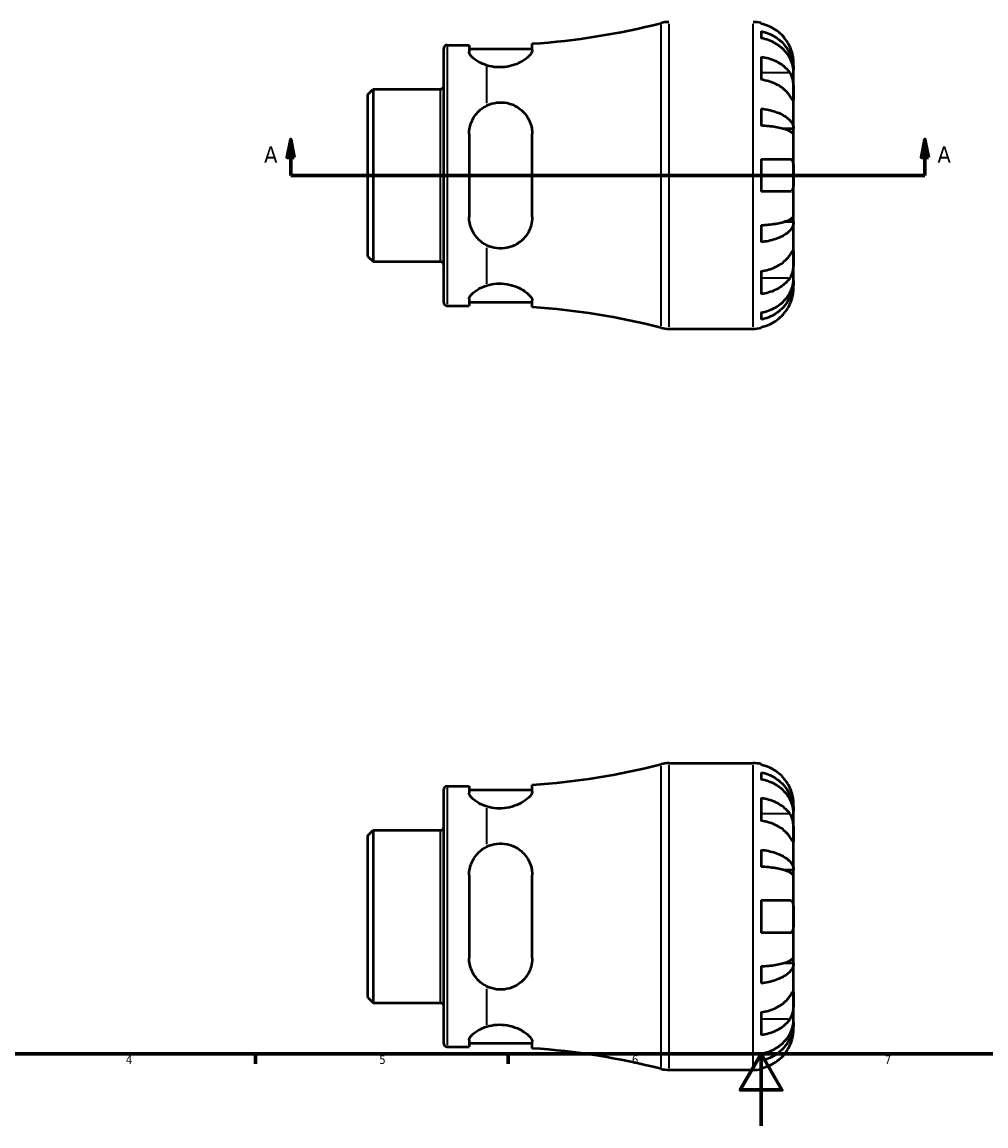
# Model space of a CAD drawing. Header units: millimetres. Extents: x -59 to 906, y -42 to 594.
# Tile 2 of 5: x 216 to 483, y 0 to 306. Entities that reach past the tile are written whole.
import ezdxf

# ---------------------------------------------------------------- set-up
doc = ezdxf.new("R2010")
doc.units = ezdxf.units.MM
for name, color, linetype, lineweight in [('Border (ANSI)', 7, 'Continuous', 70), ('Section Line (ANSI)', 7, 'Continuous', 70), ('Visible (ANSI)', 7, 'Continuous', 50), ('Visible Narrow (ANSI)', 7, 'Continuous', 35)]:
    doc.layers.add(name, color=color, linetype=linetype, lineweight=lineweight)
doc.styles.add('Label Text (ANSI)', font='tahoma.ttf')
doc.styles.add('Note Text (ANSI)', font='tahoma.ttf')

# ---------------------------------------------------------------- blocks, each defined once
blk = doc.blocks.new('Borders Default Border')
at = {"layer": 'Border (ANSI)'}
for p, q in [((280.33, 20), (280.33, 17.2)), ((350.42, 20), (350.42, 17.2))]:
    blk.add_line(p, q, dxfattribs=at)
at = {"layer": 'Border (ANSI)', "flags": 128}
for points in [[(20, 20), (20, 574), (821, 574), (821, 20), (20, 20)], [(420.5, 0), (420.5, 20), (414.73, 10), (426.27, 10), (420.5, 20)]]:
    blk.add_lwpolyline(points, dxfattribs=at)
at = {"layer": 'Border (ANSI)', "color": 5, "true_color": 0x0000ff, "char_height": 2.4, "attachment_point": 7, "style": 'Note Text (ANSI)'}
for s, insert in [('4', (244.45, 17.2)), ('5', (314.67, 17.15)), ('6', (384.69, 17.15)), ('7', (454.8, 17.2))]:
    blk.add_mtext(s, dxfattribs=dict(at, insert=insert))
blk = doc.blocks.new('2dTransSection0')
at = {"layer": 'Section Line (ANSI)', "linetype": 'Continuous'}
for p, q in [((290.12, 273.43), (289.12, 268.43)), ((290.12, 268.43), (290.12, 273.43)), ((291.12, 268.43), (290.12, 273.43)), ((465.94, 273.43), (464.94, 268.43)), ((465.94, 268.43), (465.94, 273.43)), ((466.94, 268.43), (465.94, 273.43)), ((289.12, 268.43), (291.12, 268.43)), ((290.12, 263.43), (290.12, 268.43)), ((464.94, 268.43), (466.94, 268.43)), ((465.94, 263.43), (465.94, 268.43)), ((290.12, 263.43), (298.74, 263.43)), ((457.32, 263.43), (465.94, 263.43))]:
    blk.add_line(p, q, dxfattribs=at)
at = {"layer": 'Section Line (ANSI)'}
blk.add_line((290.12, 263.43), (465.94, 263.43), dxfattribs=at)
at = {"layer": 'Section Line (ANSI)', "linetype": 'Continuous', "flags": 128}
for points in [[(291.12, 268.43), (290.12, 273.43), (289.12, 268.43), (291.12, 268.43)], [(466.94, 268.43), (465.94, 273.43), (464.94, 268.43), (466.94, 268.43)]]:
    blk.add_lwpolyline(points, dxfattribs=at)
at = {"layer": 'Section Line (ANSI)'}
for points in [[(291.12, 268.43), (290.12, 273.43), (289.12, 268.43), (291.12, 268.43)], [(466.94, 268.43), (465.94, 273.43), (464.94, 268.43), (466.94, 268.43)]]:
    blk.add_solid(points, dxfattribs=at)
at = {"layer": 'Section Line (ANSI)', "char_height": 4.57, "attachment_point": 7, "style": 'Label Text (ANSI)'}
for insert in [(282.76, 266.93), (469.41, 266.93)]:
    blk.add_mtext('A', dxfattribs=dict(at, insert=insert))

msp = doc.modelspace()

# ---------------------------------------------------------------- linework, layer by layer
at = {"layer": 'Visible (ANSI)'}
for p, q in [((420.53, 305.7), (420.53, 305.46)), ((420.53, 303.38), (420.53, 301.44)), ((357.08, 298.1), (357.08, 299.96)), ((332.53, 228.23), (332.53, 298.63)), ((333.46, 299.55), (339.58, 299.55)), ((339.58, 299.55), (339.58, 297.67)), ((339.58, 298.55), (357.08, 298.55)), ((420.53, 296.33), (420.53, 289.97)), ((429.53, 292.67), (429.53, 294.68)), ((429.53, 292.67), (429.5, 292.67)), ((429.53, 291.9), (429.53, 292.67)), ((429.53, 285.52), (429.53, 291.9)), ((311.53, 285.89), (312.97, 287.33)), ((311.53, 240.96), (311.53, 285.89)), ((312.97, 287.33), (331.61, 287.33)), ((312.97, 287.33), (312.97, 239.53)), ((429.53, 276.3), (429.53, 285.52)), ((420.53, 281.92), (420.53, 277.23)), ((429.53, 276.3), (426.8, 276.3)), ((429.53, 274.46), (429.53, 276.3)), ((339.58, 274.93), (339.58, 251.93)), ((357.08, 251.93), (357.08, 274.93)), ((429.53, 263.43), (429.53, 274.46)), ((420.53, 267.93), (420.53, 258.93)), ((420.53, 267.93), (428.46, 267.93)), ((429.53, 252.4), (429.53, 263.43)), ((428.46, 258.93), (420.53, 258.93)), ((429.53, 250.55), (429.53, 252.4)), ((420.53, 249.63), (420.53, 244.93)), ((429.53, 250.55), (426.8, 250.55)), ((429.53, 241.33), (429.53, 250.55)), ((311.53, 240.96), (312.97, 239.53)), ((312.97, 239.53), (331.61, 239.53)), ((429.53, 234.95), (429.53, 241.33)), ((420.53, 236.89), (420.53, 230.52)), ((429.53, 234.19), (429.5, 234.19)), ((429.53, 234.19), (429.53, 234.95)), ((429.53, 232.18), (429.53, 234.19)), ((333.46, 227.3), (339.58, 227.3)), ((339.58, 229.18), (339.58, 227.3)), ((339.58, 228.3), (357.08, 228.3)), ((357.08, 226.9), (357.08, 228.75)), ((420.53, 225.42), (420.53, 223.47)), ((394.92, 220.93), (418.28, 220.93)), ((420.53, 221.39), (420.53, 221.15)), ((394.92, 100.53), (418.28, 100.53)), ((420.53, 100.3), (420.53, 100.06)), ((420.53, 97.99), (420.53, 96.04)), ((332.53, 22.83), (332.53, 93.23)), ((333.46, 94.15), (339.58, 94.15)), ((339.58, 94.15), (339.58, 92.27)), ((339.58, 93.15), (357.08, 93.15)), ((357.08, 92.7), (357.08, 94.56)), ((420.53, 90.93), (420.53, 84.57)), ((429.53, 87.27), (429.53, 89.28)), ((429.53, 87.27), (429.5, 87.27)), ((429.53, 86.5), (429.53, 87.27)), ((429.53, 80.13), (429.53, 86.5)), ((311.53, 80.5), (312.97, 81.93)), ((311.53, 35.56), (311.53, 80.5)), ((312.97, 81.93), (331.61, 81.93)), ((312.97, 81.93), (312.97, 34.13)), ((429.53, 70.91), (429.53, 80.13)), ((420.53, 76.52), (420.53, 71.83)), ((429.53, 70.91), (426.8, 70.91)), ((429.53, 69.06), (429.53, 70.91)), ((339.58, 69.53), (339.58, 46.53)), ((357.08, 46.53), (357.08, 69.53)), ((429.53, 58.03), (429.53, 69.06)), ((420.53, 62.53), (420.53, 53.53)), ((420.53, 62.53), (428.46, 62.53)), ((429.53, 47), (429.53, 58.03)), ((428.46, 53.53), (420.53, 53.53)), ((429.53, 45.15), (429.53, 47)), ((420.53, 44.23), (420.53, 39.53)), ((429.53, 45.15), (426.8, 45.15)), ((429.53, 35.93), (429.53, 45.15)), ((311.53, 35.56), (312.97, 34.13)), ((312.97, 34.13), (331.61, 34.13)), ((429.53, 29.56), (429.53, 35.93)), ((420.53, 31.49), (420.53, 25.13)), ((429.53, 28.79), (429.5, 28.79)), ((429.53, 28.79), (429.53, 29.56)), ((429.53, 26.78), (429.53, 28.79)), ((333.46, 21.9), (339.58, 21.9)), ((339.58, 23.78), (339.58, 21.9)), ((339.58, 22.9), (357.08, 22.9)), ((357.08, 21.5), (357.08, 23.35)), ((420.53, 20.02), (420.53, 18.07)), ((394.92, 15.53), (418.28, 15.53)), ((420.53, 16), (420.53, 15.76))]:
    msp.add_line(p, q, dxfattribs=at)
for centre, radius, start, end in [((344.53, 493.37), 193.81, 273.7127, 284.4215), ((394.92, 297.43), 8.5, 90, 104.4215), ((418.28, 294.68), 11.25, 78.463, 90), ((333.46, 298.63), 0.925, 90, 180), ((331.61, 288.25), 0.925, 270, 0), ((331.61, 238.6), 0.925, 0, 90), ((333.46, 228.23), 0.925, 180, 270), ((344.53, 33.49), 193.81, 75.5785, 86.2873), ((394.92, 229.43), 8.5, 255.5785, 270), ((418.28, 232.18), 11.25, 270, 281.537), ((344.53, 287.97), 193.81, 273.7127, 284.4215), ((394.92, 92.03), 8.5, 90, 104.4215), ((418.28, 89.28), 11.25, 78.463, 90), ((333.46, 93.23), 0.925, 90, 180), ((331.61, 82.86), 0.925, 270, 0), ((331.61, 33.2), 0.925, 0, 90), ((333.46, 22.83), 0.925, 180, 270), ((344.53, -171.91), 193.81, 75.5785, 86.2873), ((394.92, 24.03), 8.5, 255.5785, 270), ((418.28, 26.78), 11.25, 270, 281.537)]:
    msp.add_arc(centre, radius, start, end, dxfattribs=at)
for points, knots in [([(428.46, 299.18), (428.23, 299.68), (427.95, 300.19), (427.21, 301.3), (426.72, 301.89), (425.73, 302.88), (425.15, 303.37), (423.89, 304.21), (423.22, 304.56), (421.95, 305.09), (421.25, 305.31), (420.53, 305.46)], [5.5022719, 5.5022719, 5.5022719, 5.5022719, 5.6617261, 5.6617261, 5.8711132, 5.8711132, 6.0795138, 6.0795138, 6.2879145, 6.2879145, 6.4900758, 6.4900758, 6.4900758, 6.4900758]), ([(420.53, 303.38), (421.25, 303.24), (421.96, 303.03), (423.22, 302.52), (423.9, 302.17), (425.15, 301.36), (425.74, 300.89), (426.72, 299.93), (427.21, 299.36), (428.05, 298.14), (428.41, 297.49), (428.94, 296.24), (429.17, 295.53), (429.46, 294.08), (429.53, 293.34), (429.53, 292.67)], [0.213434, 0.213434, 0.213434, 0.213434, 0.41601, 0.41601, 0.624348, 0.624348, 0.832687, 0.832687, 1.041572, 1.041572, 1.250457, 1.250457, 1.460128, 1.460128, 1.669799, 1.669799, 1.669799, 1.669799]), ([(429.53, 291.9), (429.53, 292.5), (429.46, 293.16), (429.17, 294.45), (428.94, 295.08), (428.41, 296.19), (428.05, 296.77), (427.21, 297.86), (426.72, 298.37), (425.74, 299.22), (425.15, 299.64), (423.9, 300.36), (423.22, 300.67), (421.96, 301.12), (421.25, 301.31), (420.53, 301.44)], [5.016117, 5.016117, 5.016117, 5.016117, 5.225788, 5.225788, 5.435459, 5.435459, 5.644344, 5.644344, 5.853229, 5.853229, 6.061567, 6.061567, 6.269906, 6.269906, 6.472482, 6.472482, 6.472482, 6.472482]), ([(344.53, 293.91), (343.67, 294.18), (342.9, 294.52), (341.45, 295.3), (340.76, 295.82), (339.82, 296.81), (339.58, 297.29), (339.58, 297.67)], [0.383727, 0.383727, 0.383727, 0.383727, 0.665403, 0.665403, 1.028814, 1.028814, 1.392226, 1.392226, 1.392226, 1.392226]), ([(357.08, 298.1), (357.08, 298.08), (357.08, 298.06), (357.06, 297.79), (356.95, 297.5), (356.43, 296.71), (355.9, 296.19), (354.52, 295.18), (353.67, 294.7), (351.89, 293.98), (351, 293.71), (349.13, 293.4), (348.2, 293.35), (346.3, 293.47), (345.38, 293.65), (344.53, 293.91)], [-1.861018, -1.861018, -1.861018, -1.861018, -1.843071, -1.843071, -1.602839, -1.602839, -1.229482, -1.229482, -0.87039, -0.87039, -0.574895, -0.574895, -0.293318, -0.293318, 0, 0, 0, 0]), ([(429.53, 294.68), (429.53, 294.68), (429.53, 294.74), (429.53, 294.99), (429.52, 295.21), (429.47, 295.77), (429.43, 296.09), (429.3, 296.77), (429.22, 297.11), (429.04, 297.7), (428.97, 297.93), (428.81, 298.37), (428.73, 298.58), (428.58, 298.92), (428.52, 299.05), (428.46, 299.18)], [0, 0, 0, 0, 0.1255823, 0.1255823, 0.2775869, 0.2775869, 0.4156583, 0.4156583, 0.5355886, 0.5355886, 0.6106285, 0.6106285, 0.6783071, 0.6783071, 0.7205994, 0.7205994, 0.7205994, 0.7205994]), ([(420.53, 296.33), (421.25, 296.23), (421.95, 296.07), (423.22, 295.7), (423.89, 295.45), (425.15, 294.85), (425.73, 294.5), (426.72, 293.81), (427.21, 293.39), (427.95, 292.6), (428.23, 292.24), (428.46, 291.89)], [0.2134384, 0.2134384, 0.2134384, 0.2134384, 0.4155998, 0.4155998, 0.6240004, 0.6240004, 0.8324011, 0.8324011, 1.0417882, 1.0417882, 1.2012424, 1.2012424, 1.2012424, 1.2012424]), ([(428.46, 291.89), (428.52, 291.8), (428.58, 291.71), (428.76, 291.39), (428.87, 291.15), (429.07, 290.61), (429.15, 290.32), (429.33, 289.57), (429.39, 289.11), (429.5, 288.08), (429.52, 287.52), (429.53, 286.45), (429.53, 285.95), (429.53, 285.52)], [-0.7247441, -0.7247441, -0.7247441, -0.7247441, -0.6829269, -0.6829269, -0.5894676, -0.5894676, -0.4901439, -0.4901439, -0.3493352, -0.3493352, -0.178565, -0.178565, 0, 0, 0, 0]), ([(428.46, 285.52), (428.23, 285.88), (427.95, 286.24), (427.21, 287.03), (426.72, 287.44), (425.73, 288.14), (425.15, 288.49), (423.89, 289.08), (423.22, 289.33), (421.95, 289.71), (421.25, 289.86), (420.53, 289.97)], [5.5022719, 5.5022719, 5.5022719, 5.5022719, 5.6617261, 5.6617261, 5.8711132, 5.8711132, 6.0795138, 6.0795138, 6.2879145, 6.2879145, 6.4900758, 6.4900758, 6.4900758, 6.4900758]), ([(429.53, 285.52), (429.53, 285.28), (429.53, 285.07), (429.53, 284.7), (429.53, 284.54), (429.51, 284.28), (429.48, 284.2), (429.38, 284.21), (429.31, 284.29), (429.13, 284.53), (429.04, 284.65), (428.84, 284.96), (428.73, 285.13), (428.56, 285.38), (428.51, 285.45), (428.46, 285.52)], [0, 0, 0, 0, 0.1023049, 0.1023049, 0.2116531, 0.2116531, 0.3586874, 0.3586874, 0.4986154, 0.4986154, 0.596139, 0.596139, 0.690343, 0.690343, 0.7235503, 0.7235503, 0.7235503, 0.7235503]), ([(339.58, 274.93), (339.58, 276.08), (339.82, 277.28), (340.76, 279.47), (341.45, 280.45), (342.9, 281.84), (343.67, 282.39), (344.53, 282.81)], [1.336609, 1.336609, 1.336609, 1.336609, 1.700021, 1.700021, 2.063432, 2.063432, 2.345108, 2.345108, 2.345108, 2.345108]), ([(344.53, 282.81), (345.38, 283.22), (346.3, 283.49), (348.22, 283.73), (349.17, 283.69), (351.13, 283.29), (352.1, 282.89), (354.02, 281.7), (354.91, 280.83), (356.27, 278.8), (356.75, 277.63), (357.04, 275.91), (357.08, 275.42), (357.08, 274.93)], [-2.069307, -2.069307, -2.069307, -2.069307, -1.774772, -1.774772, -1.487372, -1.487372, -1.162839, -1.162839, -0.762887, -0.762887, -0.357745, -0.357745, -0.200978, -0.200978, -0.200978, -0.200978]), ([(420.53, 281.92), (421.25, 281.85), (421.96, 281.73), (423.22, 281.47), (423.9, 281.29), (425.15, 280.86), (425.74, 280.61), (426.72, 280.11), (427.21, 279.82), (428.05, 279.17), (428.41, 278.83), (428.94, 278.18), (429.17, 277.8), (429.46, 277.05), (429.53, 276.66), (429.53, 276.3)], [0.213434, 0.213434, 0.213434, 0.213434, 0.41601, 0.41601, 0.624348, 0.624348, 0.832687, 0.832687, 1.041572, 1.041572, 1.250457, 1.250457, 1.460128, 1.460128, 1.669799, 1.669799, 1.669799, 1.669799]), ([(429.53, 274.46), (429.53, 274.63), (429.46, 274.82), (429.17, 275.2), (428.94, 275.38), (428.41, 275.7), (428.05, 275.87), (427.21, 276.19), (426.72, 276.34), (425.74, 276.58), (425.15, 276.7), (423.9, 276.92), (423.22, 277), (421.96, 277.14), (421.25, 277.19), (420.53, 277.23)], [5.016117, 5.016117, 5.016117, 5.016117, 5.225788, 5.225788, 5.435459, 5.435459, 5.644344, 5.644344, 5.853229, 5.853229, 6.061567, 6.061567, 6.269906, 6.269906, 6.472482, 6.472482, 6.472482, 6.472482]), ([(428.46, 267.93), (428.54, 267.93), (428.61, 267.92), (428.78, 267.88), (428.88, 267.82), (429.07, 267.66), (429.15, 267.55), (429.32, 267.19), (429.39, 266.9), (429.5, 266.16), (429.52, 265.68), (429.53, 264.61), (429.53, 264.02), (429.53, 263.43)], [-0.7196887, -0.7196887, -0.7196887, -0.7196887, -0.6691335, -0.6691335, -0.5844829, -0.5844829, -0.490085, -0.490085, -0.3476599, -0.3476599, -0.1782767, -0.1782767, 0, 0, 0, 0]), ([(429.53, 263.43), (429.53, 263.03), (429.53, 262.63), (429.53, 261.81), (429.52, 261.41), (429.48, 260.54), (429.43, 260.12), (429.28, 259.56), (429.2, 259.38), (429.02, 259.14), (428.93, 259.07), (428.73, 258.96), (428.61, 258.93), (428.48, 258.93), (428.47, 258.93), (428.46, 258.93)], [-3.126213, -3.126213, -3.126213, -3.126213, -3.0059213, -3.0059213, -2.8729567, -2.8729567, -2.6978937, -2.6978937, -2.583387, -2.583387, -2.4954757, -2.4954757, -2.4031024, -2.4031024, -2.3983168, -2.3983168, -2.3983168, -2.3983168]), ([(344.53, 244.05), (343.67, 244.46), (342.9, 245.01), (341.45, 246.4), (340.76, 247.39), (339.82, 249.58), (339.58, 250.78), (339.58, 251.93)], [0.383727, 0.383727, 0.383727, 0.383727, 0.665403, 0.665403, 1.028814, 1.028814, 1.392226, 1.392226, 1.392226, 1.392226]), ([(357.08, 251.93), (357.08, 251.87), (357.08, 251.81), (357.06, 250.99), (356.95, 250.25), (356.43, 248.42), (355.9, 247.39), (354.52, 245.64), (353.67, 244.91), (351.89, 243.88), (351, 243.54), (349.13, 243.17), (348.2, 243.13), (346.3, 243.36), (345.38, 243.64), (344.53, 244.05)], [-1.86109, -1.86109, -1.86109, -1.86109, -1.843104, -1.843104, -1.602825, -1.602825, -1.229474, -1.229474, -0.870399, -0.870399, -0.574914, -0.574914, -0.293334, -0.293334, -0.000071, -0.000071, -0.000071, -0.000071]), ([(420.53, 249.63), (421.25, 249.66), (421.96, 249.72), (423.22, 249.85), (423.9, 249.94), (425.15, 250.15), (425.74, 250.27), (426.72, 250.52), (427.21, 250.67), (428.05, 250.98), (428.41, 251.15), (428.94, 251.47), (429.17, 251.66), (429.46, 252.03), (429.53, 252.22), (429.53, 252.4)], [0.213434, 0.213434, 0.213434, 0.213434, 0.41601, 0.41601, 0.624348, 0.624348, 0.832687, 0.832687, 1.041572, 1.041572, 1.250457, 1.250457, 1.460128, 1.460128, 1.669799, 1.669799, 1.669799, 1.669799]), ([(429.53, 250.55), (429.53, 250.2), (429.46, 249.81), (429.17, 249.05), (428.94, 248.68), (428.41, 248.02), (428.05, 247.68), (427.21, 247.04), (426.72, 246.74), (425.74, 246.24), (425.15, 245.99), (423.9, 245.57), (423.22, 245.39), (421.96, 245.12), (421.25, 245.01), (420.53, 244.93)], [5.016117, 5.016117, 5.016117, 5.016117, 5.225788, 5.225788, 5.435459, 5.435459, 5.644344, 5.644344, 5.853229, 5.853229, 6.061567, 6.061567, 6.269906, 6.269906, 6.472482, 6.472482, 6.472482, 6.472482]), ([(428.46, 241.33), (428.52, 241.42), (428.58, 241.51), (428.76, 241.77), (428.87, 241.94), (429.07, 242.24), (429.15, 242.36), (429.33, 242.59), (429.39, 242.65), (429.5, 242.64), (429.52, 242.53), (429.53, 242.08), (429.53, 241.75), (429.53, 241.33)], [-0.7247441, -0.7247441, -0.7247441, -0.7247441, -0.6829269, -0.6829269, -0.5894676, -0.5894676, -0.4901439, -0.4901439, -0.3493352, -0.3493352, -0.178565, -0.178565, 0, 0, 0, 0]), ([(420.53, 236.89), (421.25, 236.99), (421.95, 237.15), (423.22, 237.52), (423.89, 237.77), (425.15, 238.37), (425.73, 238.71), (426.72, 239.41), (427.21, 239.83), (427.95, 240.62), (428.23, 240.98), (428.46, 241.33)], [0.2134384, 0.2134384, 0.2134384, 0.2134384, 0.4155998, 0.4155998, 0.6240004, 0.6240004, 0.8324011, 0.8324011, 1.0417882, 1.0417882, 1.2012424, 1.2012424, 1.2012424, 1.2012424]), ([(429.53, 241.33), (429.53, 241.09), (429.53, 240.82), (429.53, 240.22), (429.53, 239.89), (429.51, 239.08), (429.48, 238.59), (429.38, 237.64), (429.31, 237.19), (429.13, 236.45), (429.04, 236.17), (428.84, 235.64), (428.73, 235.4), (428.56, 235.11), (428.51, 235.04), (428.46, 234.97)], [0, 0, 0, 0, 0.1023049, 0.1023049, 0.2116531, 0.2116531, 0.3586874, 0.3586874, 0.4986154, 0.4986154, 0.596139, 0.596139, 0.690343, 0.690343, 0.7235503, 0.7235503, 0.7235503, 0.7235503]), ([(339.58, 229.18), (339.58, 229.57), (339.82, 230.04), (340.76, 231.04), (341.45, 231.55), (342.9, 232.34), (343.67, 232.68), (344.53, 232.94)], [1.336609, 1.336609, 1.336609, 1.336609, 1.700021, 1.700021, 2.063432, 2.063432, 2.345108, 2.345108, 2.345108, 2.345108]), ([(344.53, 232.94), (345.38, 233.2), (346.3, 233.38), (348.22, 233.51), (349.17, 233.45), (351.13, 233.12), (352.1, 232.81), (354.02, 231.99), (354.91, 231.43), (356.27, 230.33), (356.75, 229.77), (357.04, 229.09), (357.08, 228.92), (357.08, 228.75)], [-2.069307, -2.069307, -2.069307, -2.069307, -1.774772, -1.774772, -1.487372, -1.487372, -1.162839, -1.162839, -0.762887, -0.762887, -0.357745, -0.357745, -0.200978, -0.200978, -0.200978, -0.200978]), ([(428.46, 234.97), (428.23, 234.61), (427.95, 234.25), (427.21, 233.46), (426.72, 233.05), (425.73, 232.35), (425.15, 232), (423.89, 231.41), (423.22, 231.16), (421.95, 230.79), (421.25, 230.63), (420.53, 230.52)], [5.5022719, 5.5022719, 5.5022719, 5.5022719, 5.6617261, 5.6617261, 5.8711132, 5.8711132, 6.0795138, 6.0795138, 6.2879145, 6.2879145, 6.4900758, 6.4900758, 6.4900758, 6.4900758]), ([(420.53, 225.42), (421.25, 225.54), (421.96, 225.73), (423.22, 226.19), (423.9, 226.49), (425.15, 227.22), (425.74, 227.64), (426.72, 228.49), (427.21, 228.99), (428.05, 230.08), (428.41, 230.66), (428.94, 231.77), (429.17, 232.41), (429.46, 233.69), (429.53, 234.35), (429.53, 234.95)], [0.213434, 0.213434, 0.213434, 0.213434, 0.41601, 0.41601, 0.624348, 0.624348, 0.832687, 0.832687, 1.041572, 1.041572, 1.250457, 1.250457, 1.460128, 1.460128, 1.669799, 1.669799, 1.669799, 1.669799]), ([(429.53, 234.19), (429.53, 233.51), (429.46, 232.77), (429.17, 231.33), (428.94, 230.62), (428.41, 229.37), (428.05, 228.71), (427.21, 227.49), (426.72, 226.92), (425.74, 225.97), (425.15, 225.5), (423.9, 224.68), (423.22, 224.34), (421.96, 223.83), (421.25, 223.61), (420.53, 223.47)], [5.016117, 5.016117, 5.016117, 5.016117, 5.225788, 5.225788, 5.435459, 5.435459, 5.644344, 5.644344, 5.853229, 5.853229, 6.061567, 6.061567, 6.269906, 6.269906, 6.472482, 6.472482, 6.472482, 6.472482]), ([(428.46, 227.68), (428.54, 227.83), (428.61, 227.99), (428.78, 228.41), (428.88, 228.67), (429.07, 229.22), (429.15, 229.51), (429.32, 230.2), (429.39, 230.57), (429.5, 231.3), (429.52, 231.61), (429.53, 232.06), (429.53, 232.18), (429.53, 232.18)], [-0.7196887, -0.7196887, -0.7196887, -0.7196887, -0.6691335, -0.6691335, -0.5844829, -0.5844829, -0.490085, -0.490085, -0.3476599, -0.3476599, -0.1782767, -0.1782767, 0, 0, 0, 0]), ([(420.53, 221.39), (421.25, 221.54), (421.95, 221.76), (423.22, 222.29), (423.89, 222.64), (425.15, 223.49), (425.73, 223.98), (426.72, 224.96), (427.21, 225.55), (427.95, 226.67), (428.23, 227.18), (428.46, 227.68)], [0.2134384, 0.2134384, 0.2134384, 0.2134384, 0.4155998, 0.4155998, 0.6240004, 0.6240004, 0.8324011, 0.8324011, 1.0417882, 1.0417882, 1.2012424, 1.2012424, 1.2012424, 1.2012424]), ([(428.46, 93.78), (428.23, 94.28), (427.95, 94.79), (427.21, 95.9), (426.72, 96.49), (425.73, 97.48), (425.15, 97.97), (423.89, 98.81), (423.22, 99.17), (421.95, 99.69), (421.25, 99.91), (420.53, 100.06)], [5.5022719, 5.5022719, 5.5022719, 5.5022719, 5.6617261, 5.6617261, 5.8711132, 5.8711132, 6.0795138, 6.0795138, 6.2879145, 6.2879145, 6.4900758, 6.4900758, 6.4900758, 6.4900758]), ([(420.53, 97.99), (421.25, 97.84), (421.96, 97.63), (423.22, 97.12), (423.9, 96.78), (425.15, 95.96), (425.74, 95.49), (426.72, 94.53), (427.21, 93.97), (428.05, 92.74), (428.41, 92.09), (428.94, 90.84), (429.17, 90.13), (429.46, 88.68), (429.53, 87.94), (429.53, 87.27)], [0.213434, 0.213434, 0.213434, 0.213434, 0.41601, 0.41601, 0.624348, 0.624348, 0.832687, 0.832687, 1.041572, 1.041572, 1.250457, 1.250457, 1.460128, 1.460128, 1.669799, 1.669799, 1.669799, 1.669799]), ([(429.53, 86.5), (429.53, 87.1), (429.46, 87.76), (429.17, 89.05), (428.94, 89.68), (428.41, 90.79), (428.05, 91.38), (427.21, 92.46), (426.72, 92.97), (425.74, 93.82), (425.15, 94.24), (423.9, 94.96), (423.22, 95.27), (421.96, 95.72), (421.25, 95.91), (420.53, 96.04)], [5.016117, 5.016117, 5.016117, 5.016117, 5.225788, 5.225788, 5.435459, 5.435459, 5.644344, 5.644344, 5.853229, 5.853229, 6.061567, 6.061567, 6.269906, 6.269906, 6.472482, 6.472482, 6.472482, 6.472482]), ([(344.53, 88.51), (343.67, 88.78), (342.9, 89.12), (341.45, 89.9), (340.76, 90.42), (339.82, 91.42), (339.58, 91.89), (339.58, 92.27)], [0.383727, 0.383727, 0.383727, 0.383727, 0.665403, 0.665403, 1.028814, 1.028814, 1.392226, 1.392226, 1.392226, 1.392226]), ([(357.08, 92.7), (357.08, 92.68), (357.08, 92.67), (357.06, 92.39), (356.95, 92.1), (356.43, 91.31), (355.9, 90.79), (354.52, 89.78), (353.67, 89.3), (351.89, 88.58), (351, 88.31), (349.13, 88), (348.2, 87.95), (346.3, 88.07), (345.38, 88.25), (344.53, 88.51)], [-1.86109, -1.86109, -1.86109, -1.86109, -1.843104, -1.843104, -1.602825, -1.602825, -1.229474, -1.229474, -0.870399, -0.870399, -0.574914, -0.574914, -0.293334, -0.293334, -0.000071, -0.000071, -0.000071, -0.000071]), ([(429.53, 89.28), (429.53, 89.28), (429.53, 89.33), (429.53, 89.55), (429.52, 89.73), (429.48, 90.28), (429.43, 90.68), (429.28, 91.44), (429.2, 91.77), (429.02, 92.37), (428.93, 92.63), (428.73, 93.18), (428.61, 93.46), (428.48, 93.75), (428.47, 93.76), (428.46, 93.78)], [-3.126213, -3.126213, -3.126213, -3.126213, -3.0059213, -3.0059213, -2.8729567, -2.8729567, -2.6978937, -2.6978937, -2.583387, -2.583387, -2.4954757, -2.4954757, -2.4031024, -2.4031024, -2.3983168, -2.3983168, -2.3983168, -2.3983168]), ([(420.53, 90.93), (421.25, 90.83), (421.95, 90.67), (423.22, 90.3), (423.89, 90.05), (425.15, 89.45), (425.73, 89.11), (426.72, 88.41), (427.21, 87.99), (427.95, 87.2), (428.23, 86.84), (428.46, 86.49)], [0.2134384, 0.2134384, 0.2134384, 0.2134384, 0.4155998, 0.4155998, 0.6240004, 0.6240004, 0.8324011, 0.8324011, 1.0417882, 1.0417882, 1.2012424, 1.2012424, 1.2012424, 1.2012424]), ([(428.46, 86.49), (428.52, 86.4), (428.58, 86.31), (428.76, 85.99), (428.87, 85.75), (429.07, 85.22), (429.15, 84.92), (429.33, 84.17), (429.39, 83.71), (429.5, 82.68), (429.52, 82.12), (429.53, 81.05), (429.53, 80.55), (429.53, 80.13)], [-0.7247441, -0.7247441, -0.7247441, -0.7247441, -0.6829269, -0.6829269, -0.5894676, -0.5894676, -0.4901439, -0.4901439, -0.3493352, -0.3493352, -0.178565, -0.178565, 0, 0, 0, 0]), ([(428.46, 80.13), (428.23, 80.48), (427.95, 80.84), (427.21, 81.63), (426.72, 82.04), (425.73, 82.74), (425.15, 83.09), (423.89, 83.68), (423.22, 83.94), (421.95, 84.31), (421.25, 84.46), (420.53, 84.57)], [5.5022719, 5.5022719, 5.5022719, 5.5022719, 5.6617261, 5.6617261, 5.8711132, 5.8711132, 6.0795138, 6.0795138, 6.2879145, 6.2879145, 6.4900758, 6.4900758, 6.4900758, 6.4900758]), ([(429.53, 80.13), (429.53, 79.88), (429.53, 79.67), (429.53, 79.3), (429.53, 79.14), (429.51, 78.88), (429.48, 78.8), (429.38, 78.81), (429.31, 78.89), (429.13, 79.13), (429.04, 79.25), (428.84, 79.56), (428.73, 79.73), (428.56, 79.99), (428.51, 80.05), (428.46, 80.13)], [0, 0, 0, 0, 0.1023049, 0.1023049, 0.2116531, 0.2116531, 0.3586874, 0.3586874, 0.4986154, 0.4986154, 0.596139, 0.596139, 0.690343, 0.690343, 0.7235503, 0.7235503, 0.7235503, 0.7235503]), ([(339.58, 69.53), (339.58, 70.68), (339.82, 71.88), (340.76, 74.07), (341.45, 75.05), (342.9, 76.44), (343.67, 76.99), (344.53, 77.41)], [1.336609, 1.336609, 1.336609, 1.336609, 1.700021, 1.700021, 2.063432, 2.063432, 2.345108, 2.345108, 2.345108, 2.345108]), ([(344.53, 77.41), (345.38, 77.82), (346.3, 78.1), (348.22, 78.33), (349.17, 78.29), (351.13, 77.89), (352.1, 77.49), (354.02, 76.3), (354.91, 75.43), (356.27, 73.4), (356.75, 72.24), (357.04, 70.51), (357.08, 70.02), (357.08, 69.53)], [-2.069307, -2.069307, -2.069307, -2.069307, -1.774772, -1.774772, -1.487372, -1.487372, -1.162839, -1.162839, -0.762887, -0.762887, -0.357745, -0.357745, -0.200978, -0.200978, -0.200978, -0.200978]), ([(420.53, 76.52), (421.25, 76.45), (421.96, 76.34), (423.22, 76.07), (423.9, 75.89), (425.15, 75.46), (425.74, 75.21), (426.72, 74.71), (427.21, 74.42), (428.05, 73.78), (428.41, 73.43), (428.94, 72.78), (429.17, 72.41), (429.46, 71.65), (429.53, 71.26), (429.53, 70.91)], [0.213434, 0.213434, 0.213434, 0.213434, 0.41601, 0.41601, 0.624348, 0.624348, 0.832687, 0.832687, 1.041572, 1.041572, 1.250457, 1.250457, 1.460128, 1.460128, 1.669799, 1.669799, 1.669799, 1.669799]), ([(429.53, 69.06), (429.53, 69.23), (429.46, 69.42), (429.17, 69.8), (428.94, 69.98), (428.41, 70.3), (428.05, 70.47), (427.21, 70.79), (426.72, 70.94), (425.74, 71.18), (425.15, 71.31), (423.9, 71.52), (423.22, 71.61), (421.96, 71.74), (421.25, 71.79), (420.53, 71.83)], [5.016117, 5.016117, 5.016117, 5.016117, 5.225788, 5.225788, 5.435459, 5.435459, 5.644344, 5.644344, 5.853229, 5.853229, 6.061567, 6.061567, 6.269906, 6.269906, 6.472482, 6.472482, 6.472482, 6.472482]), ([(428.46, 62.53), (428.54, 62.53), (428.61, 62.52), (428.78, 62.48), (428.88, 62.43), (429.07, 62.27), (429.15, 62.15), (429.32, 61.79), (429.39, 61.5), (429.5, 60.76), (429.52, 60.28), (429.53, 59.21), (429.53, 58.62), (429.53, 58.03)], [-0.7196887, -0.7196887, -0.7196887, -0.7196887, -0.6691335, -0.6691335, -0.5844829, -0.5844829, -0.490085, -0.490085, -0.3476599, -0.3476599, -0.1782767, -0.1782767, 0, 0, 0, 0]), ([(429.53, 58.03), (429.53, 57.63), (429.53, 57.23), (429.53, 56.41), (429.52, 56.01), (429.48, 55.14), (429.43, 54.72), (429.28, 54.16), (429.2, 53.99), (429.02, 53.75), (428.93, 53.67), (428.73, 53.56), (428.61, 53.53), (428.48, 53.53), (428.47, 53.53), (428.46, 53.53)], [-3.126213, -3.126213, -3.126213, -3.126213, -3.0059213, -3.0059213, -2.8729567, -2.8729567, -2.6978937, -2.6978937, -2.583387, -2.583387, -2.4954757, -2.4954757, -2.4031024, -2.4031024, -2.3983168, -2.3983168, -2.3983168, -2.3983168]), ([(344.53, 38.65), (343.67, 39.06), (342.9, 39.62), (341.45, 41), (340.76, 41.99), (339.82, 44.18), (339.58, 45.38), (339.58, 46.53)], [0.383727, 0.383727, 0.383727, 0.383727, 0.665403, 0.665403, 1.028814, 1.028814, 1.392226, 1.392226, 1.392226, 1.392226]), ([(357.08, 46.53), (357.08, 46.47), (357.08, 46.41), (357.06, 45.6), (356.95, 44.85), (356.43, 43.03), (355.9, 42), (354.52, 40.25), (353.67, 39.51), (351.89, 38.48), (351, 38.14), (349.13, 37.77), (348.2, 37.73), (346.3, 37.96), (345.38, 38.24), (344.53, 38.65)], [-1.86109, -1.86109, -1.86109, -1.86109, -1.843104, -1.843104, -1.602825, -1.602825, -1.229474, -1.229474, -0.870399, -0.870399, -0.574914, -0.574914, -0.293334, -0.293334, -0.000071, -0.000071, -0.000071, -0.000071]), ([(420.53, 44.23), (421.25, 44.27), (421.96, 44.32), (423.22, 44.45), (423.9, 44.54), (425.15, 44.75), (425.74, 44.87), (426.72, 45.12), (427.21, 45.27), (428.05, 45.58), (428.41, 45.75), (428.94, 46.08), (429.17, 46.26), (429.46, 46.63), (429.53, 46.82), (429.53, 47)], [0.213434, 0.213434, 0.213434, 0.213434, 0.41601, 0.41601, 0.624348, 0.624348, 0.832687, 0.832687, 1.041572, 1.041572, 1.250457, 1.250457, 1.460128, 1.460128, 1.669799, 1.669799, 1.669799, 1.669799]), ([(429.53, 45.15), (429.53, 44.8), (429.46, 44.41), (429.17, 43.65), (428.94, 43.28), (428.41, 42.63), (428.05, 42.28), (427.21, 41.64), (426.72, 41.34), (425.74, 40.84), (425.15, 40.6), (423.9, 40.17), (423.22, 39.99), (421.96, 39.72), (421.25, 39.61), (420.53, 39.53)], [5.016117, 5.016117, 5.016117, 5.016117, 5.225788, 5.225788, 5.435459, 5.435459, 5.644344, 5.644344, 5.853229, 5.853229, 6.061567, 6.061567, 6.269906, 6.269906, 6.472482, 6.472482, 6.472482, 6.472482]), ([(428.46, 35.93), (428.52, 36.02), (428.58, 36.11), (428.76, 36.37), (428.87, 36.54), (429.07, 36.84), (429.15, 36.96), (429.33, 37.19), (429.39, 37.26), (429.5, 37.24), (429.52, 37.13), (429.53, 36.69), (429.53, 36.35), (429.53, 35.93)], [-0.7247441, -0.7247441, -0.7247441, -0.7247441, -0.6829269, -0.6829269, -0.5894676, -0.5894676, -0.4901439, -0.4901439, -0.3493352, -0.3493352, -0.178565, -0.178565, 0, 0, 0, 0]), ([(420.53, 31.49), (421.25, 31.59), (421.95, 31.75), (423.22, 32.12), (423.89, 32.37), (425.15, 32.97), (425.73, 33.32), (426.72, 34.01), (427.21, 34.43), (427.95, 35.22), (428.23, 35.58), (428.46, 35.93)], [0.2134384, 0.2134384, 0.2134384, 0.2134384, 0.4155998, 0.4155998, 0.6240004, 0.6240004, 0.8324011, 0.8324011, 1.0417882, 1.0417882, 1.2012424, 1.2012424, 1.2012424, 1.2012424]), ([(429.53, 35.93), (429.53, 35.69), (429.53, 35.42), (429.53, 34.82), (429.53, 34.49), (429.51, 33.68), (429.48, 33.2), (429.38, 32.24), (429.31, 31.79), (429.13, 31.06), (429.04, 30.77), (428.84, 30.24), (428.73, 30.01), (428.56, 29.71), (428.51, 29.64), (428.46, 29.57)], [0, 0, 0, 0, 0.1023049, 0.1023049, 0.2116531, 0.2116531, 0.3586874, 0.3586874, 0.4986154, 0.4986154, 0.596139, 0.596139, 0.690343, 0.690343, 0.7235503, 0.7235503, 0.7235503, 0.7235503]), ([(339.58, 23.78), (339.58, 24.17), (339.82, 24.64), (340.76, 25.64), (341.45, 26.15), (342.9, 26.94), (343.67, 27.28), (344.53, 27.54)], [1.336609, 1.336609, 1.336609, 1.336609, 1.700021, 1.700021, 2.063432, 2.063432, 2.345108, 2.345108, 2.345108, 2.345108]), ([(344.53, 27.54), (345.38, 27.8), (346.3, 27.98), (348.22, 28.11), (349.17, 28.06), (351.13, 27.72), (352.1, 27.42), (354.02, 26.59), (354.91, 26.03), (356.27, 24.93), (356.75, 24.37), (357.04, 23.69), (357.08, 23.52), (357.08, 23.35)], [-2.069307, -2.069307, -2.069307, -2.069307, -1.774772, -1.774772, -1.487372, -1.487372, -1.162839, -1.162839, -0.762887, -0.762887, -0.357745, -0.357745, -0.200978, -0.200978, -0.200978, -0.200978]), ([(428.46, 29.57), (428.23, 29.21), (427.95, 28.85), (427.21, 28.07), (426.72, 27.65), (425.73, 26.95), (425.15, 26.61), (423.89, 26.01), (423.22, 25.76), (421.95, 25.39), (421.25, 25.23), (420.53, 25.13)], [5.5022719, 5.5022719, 5.5022719, 5.5022719, 5.6617261, 5.6617261, 5.8711132, 5.8711132, 6.0795138, 6.0795138, 6.2879145, 6.2879145, 6.4900758, 6.4900758, 6.4900758, 6.4900758]), ([(420.53, 20.02), (421.25, 20.14), (421.96, 20.34), (423.22, 20.79), (423.9, 21.09), (425.15, 21.82), (425.74, 22.24), (426.72, 23.09), (427.21, 23.59), (428.05, 24.68), (428.41, 25.27), (428.94, 26.38), (429.17, 27.01), (429.46, 28.3), (429.53, 28.95), (429.53, 29.56)], [0.213434, 0.213434, 0.213434, 0.213434, 0.41601, 0.41601, 0.624348, 0.624348, 0.832687, 0.832687, 1.041572, 1.041572, 1.250457, 1.250457, 1.460128, 1.460128, 1.669799, 1.669799, 1.669799, 1.669799]), ([(429.53, 28.79), (429.53, 28.11), (429.46, 27.37), (429.17, 25.93), (428.94, 25.22), (428.41, 23.97), (428.05, 23.31), (427.21, 22.09), (426.72, 21.52), (425.74, 20.57), (425.15, 20.1), (423.9, 19.28), (423.22, 18.94), (421.96, 18.43), (421.25, 18.22), (420.53, 18.07)], [5.016117, 5.016117, 5.016117, 5.016117, 5.225788, 5.225788, 5.435459, 5.435459, 5.644344, 5.644344, 5.853229, 5.853229, 6.061567, 6.061567, 6.269906, 6.269906, 6.472482, 6.472482, 6.472482, 6.472482]), ([(428.46, 22.28), (428.54, 22.43), (428.61, 22.59), (428.78, 23.01), (428.88, 23.27), (429.07, 23.83), (429.15, 24.11), (429.32, 24.8), (429.39, 25.18), (429.5, 25.9), (429.52, 26.21), (429.53, 26.66), (429.53, 26.78), (429.53, 26.78)], [-0.7196887, -0.7196887, -0.7196887, -0.7196887, -0.6691335, -0.6691335, -0.5844829, -0.5844829, -0.490085, -0.490085, -0.3476599, -0.3476599, -0.1782767, -0.1782767, 0, 0, 0, 0]), ([(420.53, 16), (421.25, 16.14), (421.95, 16.37), (423.22, 16.89), (423.89, 17.25), (425.15, 18.09), (425.73, 18.58), (426.72, 19.57), (427.21, 20.15), (427.95, 21.27), (428.23, 21.78), (428.46, 22.28)], [0.2134384, 0.2134384, 0.2134384, 0.2134384, 0.4155998, 0.4155998, 0.6240004, 0.6240004, 0.8324011, 0.8324011, 1.0417882, 1.0417882, 1.2012424, 1.2012424, 1.2012424, 1.2012424])]:
    msp.add_open_spline(points, degree=3, knots=knots, dxfattribs=at)
at = {"layer": 'Visible Narrow (ANSI)'}
for p, q in [((392.8, 221.72), (392.8, 305.14)), ((394.92, 305.4), (394.92, 221.45)), ((418.28, 221.45), (418.28, 305.4)), ((333.46, 299.11), (333.46, 227.75)), ((344.53, 283.47), (344.53, 293.48)), ((428.07, 291.89), (420.93, 291.89)), ((331.61, 239.82), (331.61, 287.03)), ((344.53, 233.37), (344.53, 243.38)), ((428.07, 234.97), (420.93, 234.97)), ((392.8, 16.32), (392.8, 99.74)), ((394.92, 100.01), (394.92, 16.05)), ((418.28, 16.05), (418.28, 100.01)), ((333.46, 93.71), (333.46, 22.35)), ((344.53, 78.07), (344.53, 88.08)), ((428.07, 86.49), (420.93, 86.49)), ((331.61, 34.42), (331.61, 81.64)), ((344.53, 27.98), (344.53, 37.98)), ((428.07, 29.57), (420.93, 29.57))]:
    msp.add_line(p, q, dxfattribs=at)

# ---------------------------------------------------------------- block references
msp.add_blockref('Borders Default Border', (0, 0))
at = {"layer": 'Section Line (ANSI)'}
msp.add_blockref('2dTransSection0', (0, 0), dxfattribs=at)

doc.saveas('drawing.dxf')
